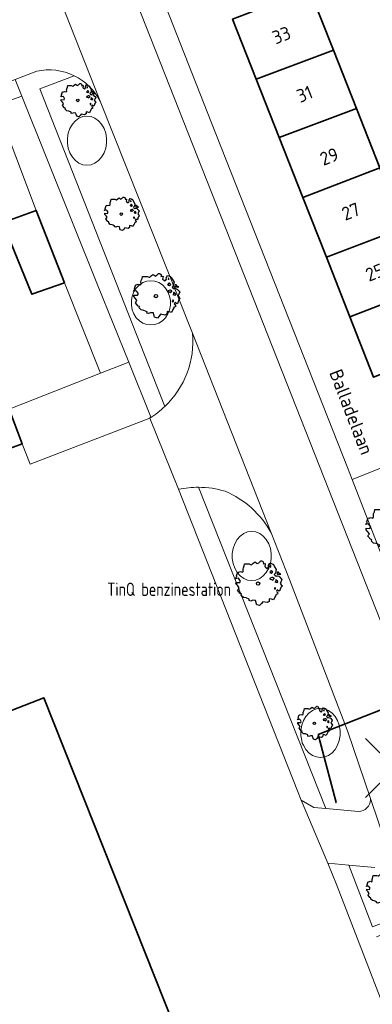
# Model space of a CAD drawing. Header units: metres. Extents: x 152391 to 157968, y 462336 to 467280.
# Tile 121 of 256: x 154419 to 154455, y 464324 to 464423. Entities that reach past the tile are written whole.
import ezdxf
from ezdxf.enums import TextEntityAlignment as Align

# ---------------------------------------------------------------- set-up
doc = ezdxf.new("R2010")
doc.units = ezdxf.units.M
doc.header["$LTSCALE"] = 0.75
doc.header["$PDMODE"] = 3
doc.header["$PDSIZE"] = 3
doc.layers.get('0').update_dxf_attribs({"lineweight": 25})
for name, color, linetype, lineweight in [('B-GV-GR-BOOM-S', 252, 'Continuous', 25), ('B-WE-GR-BEPLANTING_CULTUUR_HEESTERS-GV', 251, 'Continuous', 18), ('B-WE-OG-BEBOUWING-GV', 6, 'Continuous', 35), ('B-WE-OG-BEBOUWING-T18', 1, 'Continuous', 18), ('B-WE-OG-TERREIN_CULTUURSCHEIDING-GV', 251, 'Continuous', 18), ('B-WE-OG-TOPOGRAFIE-T18', 1, 'Continuous', 18), ('B-WE-VH-VERHARDING_ASFALT-GV', 251, 'Continuous', 18), ('B-WE-VH-VERHARDING_BETONSTRAATSTEEN-GV', 251, 'Continuous', 18), ('B-WE-VH-VERHARDING_TEGEL-GV', 251, 'Continuous', 18), ('N-OI-RI-BIJZONDERDERHEDEN-T18', 134, 'Continuous', 18), ('N-RO-KG-GRENS_WERK-G', 7, 'XX-WERKGRENS', 35)]:
    doc.layers.add(name, color=color, linetype=linetype, lineweight=lineweight)
doc.layers.add('inspectieput', color=7, linetype='Continuous', plot=False)
doc.styles.add('NLCS-ISO-M750-T18', font='NLCS-ISO.ttf', dxfattribs={"height": 1.35})
doc.styles.add('NLCS-ISO-M750-T18_CURSIEF', font='NLCS-ISO.ttf', dxfattribs={"oblique": 15, "height": 1.35})
doc.linetypes.add('XX-WERKGRENS', pattern='A,0,[137,NLCS.SHX,S=0.1,R=0,X=-1.1,Y=-1.35],-6', length=6)

# ---------------------------------------------------------------- blocks, each defined once
blk = doc.blocks.new('SGR-BOOM_21_30')
at = {"linetype": 'Continuous'}
for p, q in [((-1.133, 1.088), (-1.109, 1.187)), ((-1.121, 0.924), (-1.133, 1.088)), ((-1.109, 1.187), (-1.051, 1.335)), ((-1.051, 1.335), (-1.016, 1.499)), ((-1.016, 1.499), (-0.668, 1.499)), ((-0.668, 1.499), (-0.516, 1.433)), ((-0.516, 1.433), (-0.47, 1.45)), ((-0.47, 1.45), (-0.365, 1.548)), ((-0.365, 1.548), (-0.226, 1.647)), ((-0.226, 1.647), (-0.133, 1.581)), ((-0.133, 1.581), (-0.063, 1.515)), ((-0.063, 1.515), (0.065, 1.581)), ((0.065, 1.581), (0.205, 1.712)), ((0.205, 1.712), (0.263, 1.729)), ((0.263, 1.729), (0.333, 1.696)), ((0.333, 1.696), (0.391, 1.647)), ((0.402, 1.532), (0.379, 1.499)), ((0.379, 1.499), (0.53, 1.515)), ((0.391, 1.647), (0.402, 1.532)), ((0.542, 1.483), (0.507, 1.285)), ((0.507, 1.285), (0.565, 1.236)), ((0.53, 1.515), (0.542, 1.483)), ((0.565, 1.236), (0.693, 1.154)), ((0.693, 1.154), (0.751, 1.203)), ((0.751, 1.203), (0.798, 1.285)), ((0.786, 1.4), (0.891, 1.565)), ((0.798, 1.285), (0.786, 1.4)), ((0.891, 1.565), (1.019, 1.532)), ((0.972, 1.368), (0.926, 1.335)), ((0.926, 1.335), (0.949, 1.253)), ((0.949, 1.253), (0.961, 1.236)), ((0.961, 1.269), (0.972, 1.368)), ((1.019, 1.532), (1.158, 1.45)), ((1.158, 1.45), (1.251, 1.269)), ((1.251, 1.269), (1.379, 1.055)), ((1.379, 1.055), (1.321, 0.793)), ((-1.703, 0.365), (-1.656, 0.48)), ((-1.493, 0.415), (-1.703, 0.365)), ((-1.679, -0.029), (-1.668, 0.086)), ((-1.668, 0.086), (-1.389, 0.07)), ((-1.656, 0.48), (-1.598, 0.53)), ((-1.633, 0.579), (-1.528, 0.875)), ((-1.598, 0.53), (-1.633, 0.579)), ((-1.528, 0.875), (-1.458, 0.858)), ((-1.423, 0.333), (-1.493, 0.415)), ((-1.458, 0.858), (-1.342, 0.908)), ((-1.33, 0.185), (-1.423, 0.333)), ((-1.389, 0.07), (-1.33, 0.185)), ((-1.342, 0.908), (-1.179, 0.858)), ((-1.179, 0.858), (-1.121, 0.924)), ((0.937, 0.908), (0.891, 0.875)), ((0.891, 0.875), (0.926, 0.825)), ((0.926, 0.415), (0.891, 0.333)), ((0.891, 0.333), (1.03, 0.316)), ((0.926, 0.825), (0.984, 0.842)), ((1.054, 0.464), (0.926, 0.415)), ((0.972, 0.973), (0.937, 0.908)), ((1.03, 0.973), (0.972, 0.973)), ((0.984, 0.842), (1.03, 0.776)), ((1.077, 0.94), (1.03, 0.973)), ((1.03, 0.776), (1.077, 0.842)), ((1.03, 0.316), (1.112, 0.251)), ((1.112, 0.464), (1.054, 0.464)), ((1.124, 0.875), (1.077, 0.94)), ((1.077, 0.842), (1.124, 0.875)), ((1.217, 0.398), (1.112, 0.464)), ((1.112, 0.251), (1.205, 0.365)), ((1.205, 0.365), (1.24, 0.415)), ((1.321, 0.793), (1.228, 0.694)), ((1.228, 0.694), (1.275, 0.628)), ((1.275, 0.628), (1.379, 0.563)), ((1.344, 0.185), (1.31, 0.103)), ((1.434, 0.049), (1.31, 0.103)), ((1.356, 0.3), (1.344, 0.234)), ((1.344, 0.234), (1.344, 0.185)), ((1.426, 0.234), (1.356, 0.3)), ((1.379, 0.563), (1.438, 0.595)), ((1.472, 0.201), (1.426, 0.234)), ((1.434, 0.049), (1.507, 0.136)), ((1.472, 0.858), (1.438, 0.809)), ((1.438, 0.809), (1.461, 0.743)), ((1.438, 0.595), (1.565, 0.563)), ((1.461, 0.743), (1.531, 0.694)), ((1.542, 0.858), (1.472, 0.858)), ((1.507, 0.136), (1.472, 0.201)), ((1.531, 0.727), (1.635, 0.678)), ((1.531, 0.694), (1.542, 0.727)), ((1.624, 0.76), (1.542, 0.858)), ((1.565, 0.563), (1.635, 0.513)), ((1.728, 0.71), (1.624, 0.76)), ((1.635, 0.678), (1.728, 0.71)), ((1.635, 0.513), (1.81, 0.316)), ((1.717, 0.103), (1.67, 0.037)), ((1.67, 0.037), (1.763, -0.094)), ((1.81, 0.316), (1.717, 0.103)), ((-1.54, -0.177), (-1.679, -0.029)), ((-1.551, -0.505), (-1.493, -0.423)), ((-1.354, -0.752), (-1.551, -0.505)), ((-1.435, -0.324), (-1.54, -0.177)), ((-1.493, -0.423), (-1.435, -0.324)), ((-1.249, -0.784), (-1.354, -0.752)), ((-1.272, -0.899), (-1.249, -0.784)), ((-1.109, -1.047), (-1.272, -0.899)), ((1.286, -0.292), (1.24, -0.357)), ((1.24, -0.357), (1.251, -0.423)), ((1.263, -0.423), (1.333, -0.407)), ((1.333, -0.341), (1.286, -0.292)), ((1.356, -0.883), (1.286, -1.014)), ((1.333, -0.407), (1.333, -0.341)), ((1.368, -0.834), (1.356, -0.883)), ((1.484, -0.801), (1.368, -0.834)), ((1.461, -0.472), (1.391, -0.587)), ((1.391, -0.587), (1.426, -0.637)), ((1.426, -0.637), (1.496, -0.702)), ((1.577, -0.587), (1.461, -0.472)), ((1.496, -0.702), (1.484, -0.801)), ((1.658, -0.522), (1.577, -0.587)), ((1.682, -0.423), (1.658, -0.522)), ((1.717, -0.308), (1.682, -0.423)), ((1.845, -0.177), (1.717, -0.308)), ((1.763, -0.094), (1.845, -0.177)), ((-0.912, -1.08), (-1.109, -1.047)), ((-0.668, -1.179), (-0.912, -1.08)), ((-0.679, -1.294), (-0.668, -1.179)), ((-0.551, -1.326), (-0.679, -1.294)), ((-0.4, -1.261), (-0.551, -1.326)), ((-0.191, -1.277), (-0.4, -1.261)), ((-0.156, -1.425), (-0.191, -1.277)), ((-0.133, -1.491), (-0.156, -1.425)), ((-0.098, -1.606), (-0.133, -1.491)), ((0.112, -1.671), (-0.098, -1.606)), ((0.251, -1.524), (0.112, -1.671)), ((0.356, -1.376), (0.251, -1.524)), ((0.682, -1.441), (0.356, -1.376)), ((0.833, -1.359), (0.682, -1.441)), ((0.844, -1.162), (0.833, -1.359)), ((1.03, -1.179), (0.844, -1.162)), ((1.182, -1.244), (1.03, -1.179)), ((1.286, -1.014), (1.182, -1.244))]:
    blk.add_line(p, q, dxfattribs=at)
blk.add_circle((0, 0), 0.126, dxfattribs=at)
blk = doc.blocks.new('SGR-BOOM_31_50')
at = {"linetype": 'Continuous'}
for p, q in [((-1.402, 1.78), (-1.355, 1.999)), ((-1.355, 1.999), (-0.89, 1.999)), ((-0.89, 1.999), (-0.688, 1.911)), ((-0.626, 1.933), (-0.487, 2.064)), ((-0.487, 2.064), (-0.301, 2.196)), ((-0.301, 2.196), (-0.177, 2.108)), ((-0.177, 2.108), (-0.084, 2.02)), ((-0.084, 2.02), (0.087, 2.108)), ((0.087, 2.108), (0.273, 2.283)), ((0.273, 2.283), (0.351, 2.305)), ((0.351, 2.305), (0.444, 2.261)), ((0.444, 2.261), (0.521, 2.196)), ((0.537, 2.042), (0.506, 1.999)), ((0.506, 1.999), (0.707, 2.02)), ((0.521, 2.196), (0.537, 2.042)), ((0.707, 2.02), (0.723, 1.977)), ((1.048, 1.867), (1.188, 2.086)), ((1.188, 2.086), (1.358, 2.042)), ((1.358, 2.042), (1.545, 1.933)), ((-2.177, 0.772), (-2.038, 1.166)), ((-2.038, 1.166), (-1.944, 1.144)), ((-1.944, 1.144), (-1.789, 1.21)), ((-1.789, 1.21), (-1.572, 1.144)), ((-1.572, 1.144), (-1.495, 1.232)), ((-1.51, 1.451), (-1.479, 1.582)), ((-1.495, 1.232), (-1.51, 1.451)), ((-1.479, 1.582), (-1.402, 1.78)), ((-0.688, 1.911), (-0.626, 1.933)), ((0.723, 1.977), (0.676, 1.714)), ((0.676, 1.714), (0.754, 1.648)), ((0.754, 1.648), (0.924, 1.539)), ((0.924, 1.539), (1.002, 1.604)), ((1.002, 1.604), (1.064, 1.714)), ((1.064, 1.714), (1.048, 1.867)), ((1.25, 1.21), (1.188, 1.166)), ((1.188, 1.166), (1.234, 1.101)), ((1.296, 1.823), (1.234, 1.78)), ((1.234, 1.78), (1.265, 1.67)), ((1.234, 1.101), (1.312, 1.122)), ((1.296, 1.298), (1.25, 1.21)), ((1.265, 1.67), (1.281, 1.648)), ((1.281, 1.692), (1.296, 1.823)), ((1.374, 1.298), (1.296, 1.298)), ((1.312, 1.122), (1.374, 1.035)), ((1.436, 1.254), (1.374, 1.298)), ((1.374, 1.035), (1.436, 1.122)), ((1.498, 1.166), (1.436, 1.254)), ((1.436, 1.122), (1.498, 1.166)), ((1.545, 1.933), (1.669, 1.692)), ((1.762, 1.057), (1.638, 0.925)), ((1.669, 1.692), (1.839, 1.407)), ((1.839, 1.407), (1.762, 1.057)), ((1.963, 1.144), (1.917, 1.079)), ((1.917, 1.079), (1.948, 0.991)), ((2.056, 1.144), (1.963, 1.144)), ((2.165, 1.013), (2.056, 1.144)), ((2.304, 0.947), (2.165, 1.013)), ((-2.27, 0.487), (-2.208, 0.641)), ((-1.991, 0.553), (-2.27, 0.487)), ((-2.239, -0.038), (-2.224, 0.115)), ((-2.224, 0.115), (-1.851, 0.093)), ((-2.208, 0.641), (-2.131, 0.706)), ((-2.131, 0.706), (-2.177, 0.772)), ((-1.898, 0.444), (-1.991, 0.553)), ((-1.774, 0.246), (-1.898, 0.444)), ((-1.851, 0.093), (-1.774, 0.246)), ((1.234, 0.553), (1.188, 0.444)), ((1.188, 0.444), (1.374, 0.422)), ((1.405, 0.619), (1.234, 0.553)), ((1.374, 0.422), (1.483, 0.334)), ((1.483, 0.619), (1.405, 0.619)), ((1.622, 0.531), (1.483, 0.619)), ((1.483, 0.334), (1.607, 0.487)), ((1.607, 0.487), (1.653, 0.553)), ((1.638, 0.925), (1.7, 0.838)), ((1.7, 0.838), (1.839, 0.75)), ((1.793, 0.246), (1.746, 0.137)), ((1.911, 0.065), (1.746, 0.137)), ((1.808, 0.4), (1.793, 0.312)), ((1.793, 0.312), (1.793, 0.246)), ((1.901, 0.312), (1.808, 0.4)), ((1.839, 0.75), (1.917, 0.794)), ((1.963, 0.268), (1.901, 0.312)), ((1.911, 0.065), (2.01, 0.181)), ((1.917, 0.794), (2.087, 0.75)), ((1.948, 0.991), (2.041, 0.925)), ((2.01, 0.181), (1.963, 0.268)), ((2.041, 0.969), (2.18, 0.903)), ((2.041, 0.925), (2.056, 0.969)), ((2.087, 0.75), (2.18, 0.684)), ((2.18, 0.903), (2.304, 0.947)), ((2.18, 0.684), (2.413, 0.422)), ((2.289, 0.137), (2.227, 0.049)), ((2.227, 0.049), (2.351, -0.126)), ((2.413, 0.422), (2.289, 0.137)), ((-2.053, -0.235), (-2.239, -0.038)), ((-2.069, -0.673), (-1.991, -0.564)), ((-1.805, -1.002), (-2.069, -0.673)), ((-1.913, -0.433), (-2.053, -0.235)), ((-1.991, -0.564), (-1.913, -0.433)), ((1.715, -0.389), (1.653, -0.476)), ((1.653, -0.476), (1.669, -0.564)), ((1.684, -0.564), (1.777, -0.542)), ((1.777, -0.454), (1.715, -0.389)), ((1.777, -0.542), (1.777, -0.454)), ((1.948, -0.63), (1.855, -0.783)), ((1.855, -0.783), (1.901, -0.849)), ((1.901, -0.849), (1.994, -0.936)), ((2.103, -0.783), (1.948, -0.63)), ((1.994, -0.936), (1.979, -1.068)), ((2.211, -0.695), (2.103, -0.783)), ((2.242, -0.564), (2.211, -0.695)), ((2.289, -0.411), (2.242, -0.564)), ((2.459, -0.235), (2.289, -0.411)), ((2.351, -0.126), (2.459, -0.235)), ((-1.665, -1.046), (-1.805, -1.002)), ((-1.696, -1.199), (-1.665, -1.046)), ((-1.479, -1.396), (-1.696, -1.199)), ((-1.216, -1.44), (-1.479, -1.396)), ((-0.89, -1.571), (-1.216, -1.44)), ((-0.906, -1.725), (-0.89, -1.571)), ((-0.735, -1.769), (-0.906, -1.725)), ((-0.533, -1.681), (-0.735, -1.769)), ((-0.254, -1.703), (-0.533, -1.681)), ((-0.208, -1.9), (-0.254, -1.703)), ((-0.177, -1.988), (-0.208, -1.9)), ((-0.13, -2.141), (-0.177, -1.988)), ((0.475, -1.834), (0.335, -2.031)), ((0.909, -1.922), (0.475, -1.834)), ((1.11, -1.812), (0.909, -1.922)), ((1.126, -1.55), (1.11, -1.812)), ((1.374, -1.571), (1.126, -1.55)), ((1.576, -1.659), (1.374, -1.571)), ((1.715, -1.352), (1.576, -1.659)), ((1.808, -1.177), (1.715, -1.352)), ((1.824, -1.112), (1.808, -1.177)), ((1.979, -1.068), (1.824, -1.112)), ((0.149, -2.229), (-0.13, -2.141)), ((0.335, -2.031), (0.149, -2.229))]:
    blk.add_line(p, q, dxfattribs=at)
blk.add_circle((0, 0), 0.169, dxfattribs=at)

msp = doc.modelspace()

# ---------------------------------------------------------------- linework, layer by layer
at = {"layer": 'B-WE-GR-BEPLANTING_CULTUUR_HEESTERS-GV'}
msp.add_lwpolyline([(154423.443, 464396.558), (154427.114, 464387.401), (154429.955, 464388.516), (154426.779, 464396.356), (154419.131, 464415.439), (154416.552, 464414.519), (154420.596, 464403.878)], close=True, dxfattribs=at)
msp.add_lwpolyline([(154460.87, 464370.402), (154457.524, 464378.634), (154452.561, 464376.652), (154458.865, 464360.423)], dxfattribs=at)
at = {"layer": 'B-WE-OG-BEBOUWING-GV'}
for points in [[(154448.247, 464426.22), (154440.458, 464423.236), (154442.855, 464417.141), (154450.656, 464420.097)], [(154452.985, 464414.176), (154450.656, 464420.097), (154442.855, 464417.141), (154445.174, 464411.245)], [(154452.985, 464414.176), (154445.174, 464411.245), (154447.557, 464405.187), (154455.34, 464408.186)], [(154412.123, 464398.439), (154418.011, 464400.695), (154420.152, 464395.391), (154423.443, 464396.558), (154420.596, 464403.878), (154417.632, 464402.774), (154415.308, 464408.434), (154409.159, 464405.998)], [(154447.557, 464405.187), (154449.939, 464399.132), (154457.726, 464402.12), (154455.34, 464408.186)], [(154449.939, 464399.132), (154452.314, 464393.093), (154460.09, 464396.11), (154457.726, 464402.12)], [(154462.479, 464390.038), (154460.09, 464396.11), (154452.314, 464393.093), (154454.714, 464386.992)], [(154419.174, 464380.267), (154417.871, 464383.775), (154414.84, 464382.649), (154416.143, 464379.141)], [(154439.298, 464309.378), (154439.181, 464309.675), (154437.67, 464313.48), (154421.368, 464354.571), (154405.928, 464348.54), (154406.697, 464346.586), (154402.181, 464344.763), (154402.675, 464343.506), (154389.041, 464338.002), (154387.836, 464341.236), (154379.821, 464338.225), (154397.741, 464293.102), (154398.069, 464293.23)]]:
    msp.add_lwpolyline(points, close=True, dxfattribs=at)
at = {"layer": 'B-WE-OG-TERREIN_CULTUURSCHEIDING-GV'}
for points in [[(154424.436, 464417.492), (154420.969, 464416.174), (154433.61, 464384.05)], [(154436.415, 464391.46), (154427.054, 464414.93)], [(154437.012, 464375.859), (154449.87, 464343.362), (154453.189, 464343.07)], [(154454.394, 464344.256), (154454.389, 464344.383), (154452.059, 464351.213), (154446.209, 464366.536), (154444.356, 464371.251)], [(154454.828, 464337.403), (154452.211, 464337.632), (154454.617, 464331.403)]]:
    msp.add_lwpolyline(points, dxfattribs=at)
for points in [[(154427.054, 464414.93, 0.164866), (154424.436, 464417.492)], [(154433.61, 464384.05, 0.227402), (154436.415, 464391.46)], [(154439.713, 464375.454, 0.075188), (154437.012, 464375.859)], [(154444.356, 464371.251, 0.169114), (154439.713, 464375.454)], [(154453.189, 464343.07, 0.413632), (154454.394, 464344.256)]]:
    msp.add_lwpolyline(points, format="xyb", dxfattribs=at)
for points in [[(154423.839, 464410.162), (154424.008, 464409.687), (154424.253, 464409.267), (154424.562, 464408.919), (154424.922, 464408.659), (154425.317, 464408.498), (154425.731, 464408.444), (154426.145, 464408.498), (154426.54, 464408.659), (154426.9, 464408.919), (154427.209, 464409.267), (154427.454, 464409.687), (154427.623, 464410.162), (154427.709, 464410.67), (154427.709, 464411.19), (154427.623, 464411.698), (154427.454, 464412.173), (154427.209, 464412.593), (154426.9, 464412.941), (154426.54, 464413.201), (154426.145, 464413.362), (154425.731, 464413.416), (154425.317, 464413.362), (154424.922, 464413.201), (154424.562, 464412.941), (154424.253, 464412.593), (154424.008, 464412.173), (154423.839, 464411.698), (154423.753, 464411.19), (154423.753, 464410.67)], [(154423.839, 464410.162), (154423.753, 464410.67), (154423.753, 464411.19), (154423.839, 464411.698), (154424.008, 464412.173), (154424.253, 464412.593), (154424.562, 464412.941), (154424.922, 464413.201), (154425.317, 464413.362), (154425.731, 464413.416), (154426.145, 464413.362), (154426.54, 464413.201), (154426.9, 464412.941), (154427.209, 464412.593), (154427.454, 464412.173), (154427.623, 464411.698), (154427.709, 464411.19), (154427.709, 464410.67), (154427.623, 464410.162), (154427.454, 464409.687), (154427.209, 464409.267), (154426.9, 464408.919), (154426.54, 464408.659), (154426.145, 464408.498), (154425.731, 464408.444), (154425.317, 464408.498), (154424.922, 464408.659), (154424.562, 464408.919), (154424.253, 464409.267), (154424.008, 464409.687)], [(154433.918, 464393.401), (154434.087, 464393.828), (154434.173, 464394.286), (154434.173, 464394.754), (154434.087, 464395.212), (154433.918, 464395.639), (154433.673, 464396.018), (154433.364, 464396.331), (154433.004, 464396.565), (154432.609, 464396.709), (154432.195, 464396.758), (154431.781, 464396.709), (154431.386, 464396.565), (154431.026, 464396.331), (154430.717, 464396.018), (154430.472, 464395.639), (154430.303, 464395.212), (154430.217, 464394.754), (154430.217, 464394.286), (154430.303, 464393.828), (154430.472, 464393.401), (154430.717, 464393.022), (154431.026, 464392.709), (154431.386, 464392.475), (154431.781, 464392.331), (154432.195, 464392.282), (154432.609, 464392.331), (154433.004, 464392.475), (154433.364, 464392.709), (154433.673, 464393.022)], [(154433.918, 464393.401), (154433.673, 464393.022), (154433.364, 464392.709), (154433.004, 464392.475), (154432.609, 464392.331), (154432.195, 464392.282), (154431.781, 464392.331), (154431.386, 464392.475), (154431.026, 464392.709), (154430.717, 464393.022), (154430.472, 464393.401), (154430.303, 464393.828), (154430.217, 464394.286), (154430.217, 464394.754), (154430.303, 464395.212), (154430.472, 464395.639), (154430.717, 464396.018), (154431.026, 464396.331), (154431.386, 464396.565), (154431.781, 464396.709), (154432.195, 464396.758), (154432.609, 464396.709), (154433.004, 464396.565), (154433.364, 464396.331), (154433.673, 464396.018), (154433.918, 464395.639), (154434.087, 464395.212), (154434.173, 464394.754), (154434.173, 464394.286), (154434.087, 464393.828)], [(154440.666, 464367.668), (154440.497, 464368.143), (154440.411, 464368.651), (154440.411, 464369.171), (154440.497, 464369.679), (154440.666, 464370.154), (154440.911, 464370.574), (154441.22, 464370.922), (154441.58, 464371.182), (154441.975, 464371.343), (154442.389, 464371.397), (154442.803, 464371.343), (154443.198, 464371.182), (154443.558, 464370.922), (154443.867, 464370.574), (154444.112, 464370.154), (154444.281, 464369.679), (154444.367, 464369.171), (154444.367, 464368.651), (154444.281, 464368.143), (154444.112, 464367.668), (154443.867, 464367.248), (154443.558, 464366.9), (154443.198, 464366.64), (154442.803, 464366.479), (154442.389, 464366.425), (154441.975, 464366.479), (154441.58, 464366.64), (154441.22, 464366.9), (154440.911, 464367.248)], [(154440.666, 464367.668), (154440.911, 464367.248), (154441.22, 464366.9), (154441.58, 464366.64), (154441.975, 464366.479), (154442.389, 464366.425), (154442.803, 464366.479), (154443.198, 464366.64), (154443.558, 464366.9), (154443.867, 464367.248), (154444.112, 464367.668), (154444.281, 464368.143), (154444.367, 464368.651), (154444.367, 464369.171), (154444.281, 464369.679), (154444.112, 464370.154), (154443.867, 464370.574), (154443.558, 464370.922), (154443.198, 464371.182), (154442.803, 464371.343), (154442.389, 464371.397), (154441.975, 464371.343), (154441.58, 464371.182), (154441.22, 464370.922), (154440.911, 464370.574), (154440.666, 464370.154), (154440.497, 464369.679), (154440.411, 464369.171), (154440.411, 464368.651), (154440.497, 464368.143)], [(154451.074, 464352.253), (154451.243, 464351.778), (154451.329, 464351.27), (154451.329, 464350.75), (154451.243, 464350.242), (154451.074, 464349.767), (154450.829, 464349.347), (154450.52, 464348.999), (154450.16, 464348.739), (154449.765, 464348.578), (154449.351, 464348.524), (154448.937, 464348.578), (154448.542, 464348.739), (154448.182, 464348.999), (154447.873, 464349.347), (154447.628, 464349.767), (154447.503, 464349.981), (154447.459, 464350.242), (154447.373, 464350.75), (154447.373, 464351.27), (154447.459, 464351.778), (154447.628, 464352.253), (154447.873, 464352.673), (154448.182, 464353.021), (154448.542, 464353.281), (154448.937, 464353.442), (154449.351, 464353.496), (154449.765, 464353.442), (154450.16, 464353.281), (154450.52, 464353.021), (154450.829, 464352.673)], [(154451.074, 464352.253), (154450.829, 464352.673), (154450.52, 464353.021), (154450.16, 464353.281), (154449.765, 464353.442), (154449.351, 464353.496), (154448.937, 464353.442), (154448.542, 464353.281), (154448.182, 464353.021), (154447.873, 464352.673), (154447.628, 464352.253), (154447.459, 464351.778), (154447.373, 464351.27), (154447.373, 464350.75), (154447.459, 464350.242), (154447.503, 464349.981), (154447.628, 464349.767), (154447.873, 464349.347), (154448.182, 464348.999), (154448.542, 464348.739), (154448.937, 464348.578), (154449.351, 464348.524), (154449.765, 464348.578), (154450.16, 464348.739), (154450.52, 464348.999), (154450.829, 464349.347), (154451.074, 464349.767), (154451.243, 464350.242), (154451.329, 464350.75), (154451.329, 464351.27), (154451.243, 464351.778)]]:
    msp.add_lwpolyline(points, close=True, dxfattribs=at)
at = {"layer": 'B-WE-VH-VERHARDING_ASFALT-GV'}
msp.add_lwpolyline([(154456.36, 464359.94), (154422.692, 464445.413), (154416.109, 464442.718), (154420.571, 464431.441), (154427.054, 464414.93), (154436.415, 464391.46), (154444.356, 464371.251), (154446.209, 464366.536), (154452.059, 464351.213), (154454.389, 464344.383), (154456.024, 464339.589), (154457.086, 464335.815), (154457.963, 464332.696)], dxfattribs=at)
at = {"layer": 'B-WE-VH-VERHARDING_BETONSTRAATSTEEN-GV'}
for points in [[(154427.054, 464414.93), (154420.571, 464431.441)], [(154349.257, 464390.069), (154363.869, 464395.806), (154373.5, 464399.588), (154418.465, 464417.103), (154420.652, 464417.955)], [(154444.356, 464371.251), (154436.415, 464391.46)], [(154432.098, 464382.87), (154434.995, 464375.659)], [(154457.086, 464335.815), (154456.024, 464339.589), (154454.389, 464344.383), (154454.394, 464344.256)], [(154453.189, 464343.07), (154449.87, 464343.362), (154448.661, 464343.467), (154447.399, 464344.205), (154450.077, 464337.819)], [(154450.077, 464337.819), (154452.211, 464337.632), (154454.828, 464337.403)]]:
    msp.add_lwpolyline(points, dxfattribs=at)
for points in [[(154420.652, 464417.955, -0.17153), (154424.436, 464417.492)], [(154424.436, 464417.492, -0.164866), (154427.054, 464414.93)], [(154436.415, 464391.46, -0.227402), (154433.61, 464384.05)], [(154433.61, 464384.05, -0.057984), (154432.098, 464382.87)], [(154434.995, 464375.659, -0.054541), (154437.012, 464375.859)], [(154437.012, 464375.859, -0.075188), (154439.713, 464375.454)], [(154439.713, 464375.454, -0.169114), (154444.356, 464371.251)], [(154454.394, 464344.256, -0.413632), (154453.189, 464343.07)]]:
    msp.add_lwpolyline(points, format="xyb", dxfattribs=at)
at = {"layer": 'B-WE-VH-VERHARDING_TEGEL-GV'}
for points in [[(154461.478, 464353.676), (154458.865, 464360.423), (154452.561, 464376.652), (154452.085, 464377.86), (154438.327, 464412.731), (154423.135, 464451.458), (154422.994, 464451.821), (154421.43, 464455.802)], [(154420.564, 464450.812), (154420.567, 464450.805), (154421.239, 464449.101), (154422.692, 464445.413), (154456.36, 464359.94)], [(154420.652, 464417.955), (154418.465, 464417.103), (154419.131, 464415.439), (154426.779, 464396.356), (154429.955, 464388.516), (154432.163, 464383.067), (154432.098, 464382.87)], [(154337.85, 464400.049), (154336.894, 464399.651), (154337.039, 464399.572), (154342.702, 464385.296), (154364.607, 464393.959), (154372.337, 464397.016), (154380.576, 464400.23), (154416.552, 464414.519), (154419.131, 464415.439), (154418.465, 464417.103), (154373.5, 464399.588), (154363.869, 464395.806), (154349.257, 464390.069)], [(154433.61, 464384.05), (154420.969, 464416.174), (154424.436, 464417.492)], [(154434.995, 464375.659), (154447.006, 464345.146), (154447.399, 464344.205), (154448.661, 464343.467), (154449.87, 464343.362), (154437.012, 464375.859)], [(154455.013, 464330.379), (154458.247, 464331.628), (154458.034, 464332.436), (154457.963, 464332.696), (154454.617, 464331.403), (154452.211, 464337.632), (154450.077, 464337.819), (154450.978, 464335.668), (154458.255, 464316.824), (154464.645, 464300.641)]]:
    msp.add_lwpolyline(points, dxfattribs=at)
for points in [[(154424.436, 464417.492, 0.17153), (154420.652, 464417.955)], [(154432.098, 464382.87, 0.057984), (154433.61, 464384.05)], [(154437.012, 464375.859, 0.054541), (154434.995, 464375.659)]]:
    msp.add_lwpolyline(points, format="xyb", dxfattribs=at)
msp.add_lwpolyline([(154417.871, 464383.775), (154419.174, 464380.267), (154419.981, 464378.216), (154432.098, 464382.87), (154432.163, 464383.067), (154429.955, 464388.516), (154427.114, 464387.401)], close=True, dxfattribs=at)
at = {"layer": 'inspectieput'}
msp.add_point((154456.89, 464347.46), dxfattribs=at)
at = {"layer": 'N-RO-KG-GRENS_WERK-G', "ltscale": 0.5, "flags": 128}
msp.add_lwpolyline([(154460.277, 464355.24), (154449.11, 464350.847), (154450.925, 464343.957), (154450.925, 464343.957)], dxfattribs=at)

# ---------------------------------------------------------------- block references
at = {"layer": 'B-GV-GR-BOOM-S', "transparency": 33554559}
for name, p in [('SGR-BOOM_21_30', (154424.8, 464415)), ('SGR-BOOM_21_30', (154429.2, 464403.5)), ('SGR-BOOM_31_50', (154432.7, 464395.2)), ('SGR-BOOM_31_50', (154456.2, 464371.6)), ('SGR-BOOM_31_50', (154443.031, 464366.12)), ('SGR-BOOM_21_30', (154448.73, 464351.98)), ('SGR-BOOM_21_30', (154455.7, 464335.1))]:
    msp.add_blockref(name, p, dxfattribs=at)

# ---------------------------------------------------------------- texts
at = {"layer": 'B-WE-OG-BEBOUWING-T18', "style": 'NLCS-ISO-M750-T18'}
for s, p in [('33', (154445.397, 464421.607)), ('31', (154447.743, 464415.642)), ('29', (154450.227, 464409.326)), ('27', (154452.415, 464403.765)), ('25', (154454.839, 464397.601))]:
    msp.add_text(s, height=1.35, rotation=21.5, dxfattribs=at).set_placement(p, align=Align.MIDDLE)
at = {"layer": 'B-WE-OG-TOPOGRAFIE-T18', "style": 'NLCS-ISO-M750-T18'}
msp.add_text('Balladelaan', height=1.35, rotation=291.2, dxfattribs=at).set_placement((154452.475, 464383.489), align=Align.MIDDLE)
at = {"layer": 'N-OI-RI-BIJZONDERDERHEDEN-T18', "style": 'NLCS-ISO-M750-T18_CURSIEF', "width": 0.8}
msp.add_text('TinQ benzinestation', height=1.35, dxfattribs=at).set_placement((154427.788, 464364.868))

doc.saveas('drawing.dxf')
